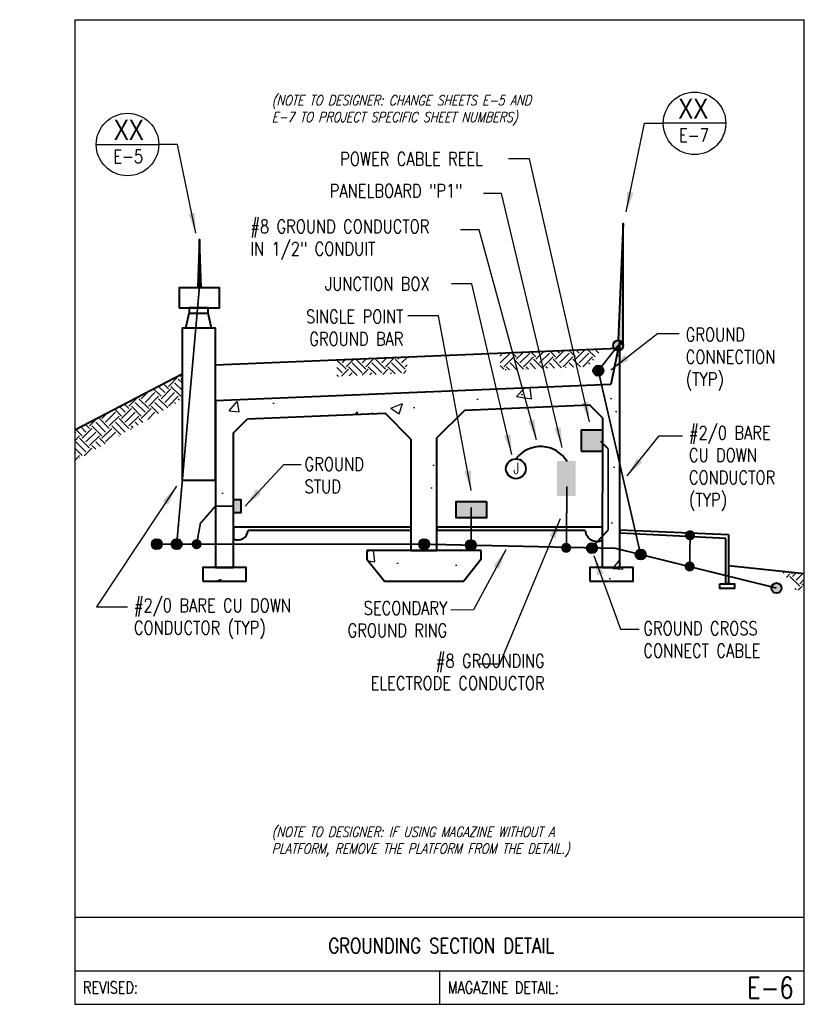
# Model space of a CAD drawing. Header units: inches. Extents: x -0.51 to 6.81, y 0 to 9.19.
import ezdxf
from ezdxf.enums import TextEntityAlignment as Align

# ---------------------------------------------------------------- set-up
doc = ezdxf.new("R2010")
doc.units = ezdxf.units.IN
doc.header["$MEASUREMENT"] = 0
for name, color, linetype in [('E-ANNO-TEXT', 3, 'Continuous'), ('E-DETL', 2, 'Continuous'), ('E-DETL-FINE', 8, 'Continuous'), ('E-DETL-TEXT', 3, 'Continuous')]:
    doc.layers.add(name, color=color, linetype=linetype)
doc.layers.add('E-DETL-COND', color=4, linetype='Continuous', lineweight=40)
doc.styles.add('Arial8', font='arial.ttf', dxfattribs={"height": 0.125})
doc.styles.add('romans', font='romans.shx', dxfattribs={"width": 0.8})
doc.styles.get("Standard").update_dxf_attribs({"font": 'romans.shx', "width": 0.8, "height": 0.125})
doc.styles.add('TITLE', font='swiss.ttf', dxfattribs={"width": 0.8})
doc.dimstyles.new('3-16to1Dim8', dxfattribs={"dimtxt": 12, "dimasz": 0.0625, "dimexe": 0.0625, "dimexo": 0.0625, "dimgap": 0.03125, "dimtad": 1, "dimdec": 4, "dimlfac": 64, "dimzin": 3, "dimdsep": 46, "dimlunit": 4, "dimtxsty": 'Arial8', "dimcen": 0.09375, "dimclrd": 256, "dimclrt": 256, "dimadec": 0, "dimazin": 1, "dimtfac": 1, "dimtdec": 4, "dimtofl": 0, "dimtmove": 0, "dimatfit": 3, "dimfxl": 1, "dimfrac": 1, "dimtolj": 1, "dimtzin": 0, "dimlwd": -1, "dimarcsym": 0})
pattern_1 = [(45, (6.2148, 15.52497), (2e-17, 0.1841424), [0.1302083, -0.1302083]), (45, (6.18028, 15.5595), (2e-17, 0.1841424), [0.1302083, -0.1302083]), (45, (6.14575, 15.59402), (2e-17, 0.1841424), [0.1302083, -0.1302083]), (135, (6.14575, 15.61704), (-0.1841424, 2e-17), [0.1302083, -0.1302083]), (135, (6.18028, 15.65157), (-0.1841424, 2e-17), [0.1302083, -0.1302083]), (135, (6.2148, 15.6861), (-0.1841424, 2e-17), [0.1302083, -0.1302083])]

msp = doc.modelspace()

# ---------------------------------------------------------------- hatches: boundary and pattern name
at = {"layer": 'E-DETL-COND', "ltscale": 100}
for points in [[(5.1197, 6.1482), (5.1197, 7.285), (5.0722, 6.1957)], [(4.5016, 5.0684), (4.6759, 5.0684), (4.6759, 4.7432), (4.5016, 4.7432)], [(1.4817, 4.7106), (1.5491, 4.7106), (1.5491, 4.5849), (1.4817, 4.5849)], [(3.8429, 4.6923), (3.8429, 4.5407), (3.5601, 4.5407), (3.5601, 4.6923)]]:
    msp.add_hatch(color=256, dxfattribs=at).paths.add_polyline_path(points)
h = msp.add_hatch(dxfattribs=at)
h.set_pattern_fill('ANSI31', color=256, scale=0.052083, style=0)
h.set_pattern_definition([(45, (-26.289802, 3.1224205), (-0.0046035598, 0.0046035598), [])])
h.paths.add_polyline_path([(1.1477, 6.6849), (1.1789, 6.6849), (1.1633, 7.138)])
h = msp.add_hatch(color=256, dxfattribs=at)
edge = h.paths.add_edge_path()
edge.add_arc((5.0722, 6.1482), 0.0474, 0, 360)
edge = h.paths.add_edge_path()
edge.add_arc((6.5495, 3.8842), 0.0474, 0, 360)
at = {"layer": 'E-DETL-COND'}
msp.add_hatch(color=256, dxfattribs=at).paths.add_polyline_path([(4.7256, 5.3615), (4.9258, 5.3615), (4.9258, 5.1613), (4.7256, 5.1613)])
at = {"layer": 'E-DETL-FINE', "ltscale": 100}
h = msp.add_hatch(dxfattribs=at)
h.set_pattern_fill('AR-CONC', color=256, scale=0.15625, style=0)
h.set_pattern_definition([(50, (6.2148, 15.525), (1.12072, -0.09805), [0.11719, -1.28906]), (355, (6.2148, 15.525), (-0.2168, 1.1753), [0.09375, -1.03125]), (100.451, (6.3082, 15.5168), (0.90392, 1.07725), [0.09959, -1.09553]), (46.184, (6.2148, 15.8375), (1.66756, -0.25862), [0.17578, -1.9336]), (96.636, (6.3538, 15.8159), (1.46041, 1.52206), [0.1494, -1.6433]), (351.184, (6.2148, 15.8375), (1.4604, 1.52206), [0.14062, -1.54687]), (21, (6.37105, 15.7593), (0.93267, -0.62909), [0.11719, -1.28906]), (326, (6.371, 15.7593), (0.38018, 1.13305), [0.09375, -1.03125]), (71.451, (6.4488, 15.7069), (1.31285, 0.50395), [0.09959, -1.09553]), (37.5, (6.2148, 15.52497), (0.019, 0.520147), [0, -1.01875, 0, -1.046875, 0, -1.035156]), (7.5, (6.2148, 15.52497), (0.411046, 0.616268), [0, -0.596875, 0, -0.995312, 0, -0.39453]), (327.5, (5.86637, 15.52497), (0.834098, -0.035242), [0, -0.390625, 0, -1.21875, 0, -1.617187]), (317.5, (5.7101, 15.525), (0.91123, 0.156414), [0, -0.507812, 0, -0.809375, 0, -1.148437])])
h.paths.add_polyline_path([(1.1948, 3.9486), (1.6012, 3.9486), (1.6012, 4.0772), (1.1948, 4.0772)])
h.paths.add_polyline_path([(4.8062, 3.9486), (5.2126, 3.9486), (5.2126, 4.0772), (4.8062, 4.0772)])
h.paths.add_polyline_path([(5.0041, 5.7827), (1.3144, 5.6308), (1.3144, 4.0772), (1.4817, 4.0772), (1.4817, 5.3312), (1.612, 5.4616), (2.8969, 5.5145), (3.137, 5.2744), (3.137, 4.2352), (3.379, 4.2352), (3.3789, 5.2843), (3.6396, 5.5451), (4.8046, 5.593), (4.9245, 5.473), (4.9238, 4.0772), (5.0884, 4.0772), (5.0884, 6.193)])
h.paths.add_polyline_path([(3.7943, 4.2352), (2.7276, 4.2352), (2.7276, 4.1532), (2.8898, 3.9486), (3.6321, 3.9486), (3.7943, 4.1532)])
h = msp.add_hatch(dxfattribs=at)
h.set_pattern_fill('EARTH', color=256, scale=0.520833, angle=45, style=0)
h.set_pattern_definition(pattern_1)
h.paths.add_polyline_path([(3.9654, 6.0744), (4.9416, 6.1146), (4.7866, 5.951), (3.9724, 5.9151)])
h = msp.add_hatch(dxfattribs=at)
h.set_pattern_fill('EARTH', color=256, scale=0.520833, angle=45, style=0)
h.set_pattern_definition(pattern_1)
h.paths.add_polyline_path([(3.1121, 6.0392), (2.4476, 6.0119), (2.4476, 5.8583), (3.0905, 5.8883)])
h = msp.add_hatch(dxfattribs=at)
h.set_pattern_fill('EARTH', color=256, scale=0.520833, angle=45, style=0)
h.set_pattern_definition(pattern_1)
h.paths.add_polyline_path([(0, 5.3586), (0, 5.0667), (0.9703, 5.6227), (1.0019, 5.6815), (1.0019, 5.8809)])
h = msp.add_hatch(dxfattribs=at)
h.set_pattern_fill('EARTH', color=256, scale=0.520833, angle=45, style=0)
h.set_pattern_definition(pattern_1)
h.paths.add_polyline_path([(6.8095, 3.857), (6.8095, 4.0196), (6.5999, 4.0416), (6.7293, 3.8668)])

# ---------------------------------------------------------------- linework, layer by layer
at = {"layer": 'E-ANNO-TEXT'}
for p, q in [((6.0765, 8.2209), (5.4932, 8.2209)), ((5.4932, 8.2209), (5.4932, 8.2209)), ((0.2011, 8.0227), (0.7844, 8.0227)), ((0.7844, 8.0227), (0.7844, 8.0227))]:
    msp.add_line(p, q, dxfattribs=at)
for centre in [(5.7849, 8.2209), (0.4927, 8.0227)]:
    msp.add_circle(centre, 0.2916, dxfattribs=at)
at = {"layer": 'E-DETL'}
for p, q in [((0, 9.1875), (0, 0)), ((0, 9.1875), (6.8095, 9.1875)), ((6.8095, 0), (6.8095, 9.1875)), ((0, 0.8125), (6.8095, 0.8125)), ((0, 0.3125), (6.8095, 0.3125)), ((3.4048, 0.3125), (3.4048, 0)), ((0, 0), (6.8095, 0))]:
    msp.add_line(p, q, dxfattribs=at)
at = {"layer": 'E-DETL-COND', "ltscale": 100}
for p, q in [((5.0884, 6.193), (5.0041, 5.7827)), ((5.0884, 4.0772), (5.0884, 6.193)), ((5.0734, 6.12), (1.3144, 5.9652)), ((5.0041, 5.7827), (1.3144, 5.6308)), ((1.3144, 5.6308), (1.3144, 4.0772)), ((1.612, 5.4616), (2.8969, 5.5145)), ((3.137, 5.2744), (2.8969, 5.5145)), ((3.3789, 5.2843), (3.6396, 5.5451)), ((3.6396, 5.5451), (4.8046, 5.593)), ((4.9245, 5.473), (4.8046, 5.593)), ((1.4817, 5.3312), (1.612, 5.4616)), ((4.9245, 5.473), (4.9238, 4.0772)), ((1.4817, 4.0772), (1.4817, 5.3312)), ((3.137, 5.2744), (3.137, 4.2352)), ((3.379, 4.2352), (3.3789, 5.2843)), ((5.0884, 4.4276), (6.1022, 4.3827)), ((6.0785, 4.3466), (5.0884, 4.3951)), ((6.0785, 3.9225), (6.0785, 4.3466)), ((6.1022, 4.3827), (6.1022, 3.9225)), ((3.7943, 4.2352), (2.7276, 4.2352)), ((2.7276, 4.2352), (2.7276, 4.1532)), ((3.137, 4.2352), (3.379, 4.2352)), ((3.7943, 4.1532), (3.7943, 4.2352)), ((1.3144, 4.0772), (1.4817, 4.0772)), ((4.9238, 4.0772), (5.0884, 4.0772)), ((2.8898, 3.9486), (3.6321, 3.9486)), ((6.1022, 3.9225), (6.0785, 3.9225))]:
    msp.add_line(p, q, dxfattribs=at)
at = {"layer": 'E-DETL-COND'}
for p, q in [((4.7256, 5.3615), (4.7256, 5.1613)), ((4.7256, 5.3615), (4.9258, 5.3615)), ((4.9258, 5.3615), (4.9258, 5.1613)), ((4.7256, 5.1613), (4.9258, 5.1613)), ((1.0019, 4.8904), (1.3144, 4.8904))]:
    msp.add_line(p, q, dxfattribs=at)
at = {"layer": 'E-DETL-COND', "ltscale": 100}
for points in [[(5.1197, 6.1482), (5.1197, 7.285), (5.0722, 6.1957), (5.1197, 6.1482)], [(1.1789, 6.6849), (1.1633, 7.138), (1.1477, 6.6849)], [(0.9758, 6.4974), (1.3508, 6.4974), (1.3508, 6.6849), (0.9758, 6.6849), (0.9758, 6.4974)], [(1.0383, 6.3099), (1.0696, 6.4505)], [(1.2779, 6.3099), (1.2467, 6.4505)], [(1.3144, 4.8904), (1.3144, 6.3099), (1.0019, 6.3099), (1.0019, 4.8904)], [(1.0019, 5.8809), (0, 5.3586)], [(1.4817, 4.4557), (3.137, 4.4549)], [(1.4817, 4.4557), (1.4817, 4.3425)], [(3.137, 4.4213), (1.6187, 4.4213)], [(3.137, 4.4549), (3.137, 4.4213)], [(3.379, 4.4547), (4.924, 4.4539)], [(3.379, 4.4547), (3.379, 4.4213)], [(4.7646, 4.4213), (3.379, 4.4213)], [(4.924, 4.4539), (4.9239, 4.3312)], [(5.0885, 4.4276), (5.0884, 4.3951)], [(3.379, 4.2352), (3.137, 4.2352)], [(2.7276, 4.1532), (2.8898, 3.9486)], [(3.7943, 4.1532), (3.6321, 3.9486)], [(6.1022, 4.0939), (6.8095, 4.0196)]]:
    msp.add_lwpolyline(points, dxfattribs=at)
at = {"layer": 'E-DETL-COND', "ltscale": 100, "const_width": 0.0156}
for points in [[(1.1633, 6.6849), (0.952, 4.2934)], [(4.8866, 5.9125), (5.0722, 6.1482)], [(4.8866, 5.9125), (5.282, 4.1968)], [(4.9093, 5.2537), (4.9793, 5.1828)], [(4.9793, 5.1828), (4.9796, 4.4272)], [(4.5938, 4.8331), (4.5886, 4.264)], [(1.1379, 4.2934), (1.1726, 4.4866), (1.3127, 4.6481), (1.4817, 4.6477)], [(3.7015, 4.6369), (3.6984, 4.2977)], [(4.9796, 4.4272), (4.8163, 4.2501)], [(5.7436, 4.363), (5.7397, 4.0848)], [(6.5495, 3.8842), (5.0471, 4.2547), (3.261, 4.2934), (0.767, 4.2931), (0.767, 4.2931), (0.767, 4.2931), (0.767, 4.2931)], [(6.5495, 3.8842), (5.0471, 4.2547), (3.261, 4.2934), (0.8952, 4.2934), (0.8952, 4.2934), (0.8952, 4.2934), (0.8952, 4.2934)]]:
    msp.add_lwpolyline(points, dxfattribs=at)
at = {"layer": 'E-DETL-COND', "ltscale": 100}
for points in [[(1.2467, 6.4505), (1.2467, 6.4974), (1.0696, 6.4974), (1.0696, 6.4505)], [(1.4817, 4.7106), (1.5491, 4.7106), (1.5491, 4.5849), (1.4817, 4.5849)], [(3.8429, 4.6923), (3.8429, 4.5407), (3.5601, 4.5407), (3.5601, 4.6923)], [(1.1948, 3.9486), (1.6012, 3.9486), (1.6012, 4.0772), (1.1948, 4.0772)], [(4.8062, 3.9486), (5.2126, 3.9486), (5.2126, 4.0772), (4.8062, 4.0772)], [(6.0222, 3.9225), (6.1585, 3.9225), (6.1585, 3.8789), (6.0222, 3.8789)]]:
    msp.add_lwpolyline(points, close=True, dxfattribs=at)
at = {"layer": 'E-DETL-COND', "ltscale": 100, "const_width": 0.0467}
for points in [[(4.8632, 5.9125, 1), (4.9099, 5.9125, 1)], [(5.7198, 4.3764, 1), (5.7665, 4.3764, 1)], [(0.7427, 4.2934, 1), (0.7895, 4.2934, 1)], [(0.9287, 4.2934, 1), (0.9754, 4.2934, 1)], [(1.1146, 4.2934, 1), (1.1613, 4.2934, 1)], [(3.2376, 4.2934, 1), (3.2843, 4.2934, 1)], [(3.6731, 4.284, 1), (3.7198, 4.284, 1)], [(4.5631, 4.2595, 1), (4.6099, 4.2595, 1)], [(4.8045, 4.2569, 1), (4.8512, 4.2569, 1)], [(5.2586, 4.1968, 1), (5.3053, 4.1968, 1)], [(5.7159, 4.0855, 1), (5.7626, 4.0855, 1)]]:
    msp.add_lwpolyline(points, format="xyb", close=True, dxfattribs=at)
at = {"layer": 'E-DETL-COND', "ltscale": 100}
for centre in [(5.0722, 6.1482), (4.8866, 5.9125), (0.7661, 4.2934), (0.952, 4.2934), (3.261, 4.2934), (3.6964, 4.284), (4.8278, 4.2569), (5.282, 4.1968), (6.5495, 3.8842)]:
    msp.add_circle(centre, 0.0474, dxfattribs=at)
at = {"layer": 'E-DETL-COND'}
msp.add_circle((4.1177, 4.9972), 0.0925, dxfattribs=at)
msp.add_arc((4.3485, 4.915), 0.2895, 31.13606, 142.87705, dxfattribs=at)
at = {"layer": 'E-DETL-COND', "ltscale": 100}
for centre, radius, start, end in [((1.5231, 4.429), 0.0959, 244.43299, 355.35603), ((4.8744, 4.4295), 0.1101, 184.30877, 296.74942)]:
    msp.add_arc(centre, radius, start, end, dxfattribs=at)

# ---------------------------------------------------------------- texts
at = {"layer": 'E-ANNO-TEXT', "style": 'TITLE', "width": 0.8}
for p in [(5.7728, 8.3576), (0.5048, 8.1594)]:
    msp.add_text('XX', height=0.1875, dxfattribs=at).set_placement(p, align=Align.MIDDLE_CENTER)
at = {"layer": 'E-ANNO-TEXT', "char_height": 0.09375, "attachment_point": 1, "style": 'romans'}
for s, insert, width in [('{\\Q15;\\C1;(NOTE TO DESIGNER: CHANGE SHEETS E-5 AND E-7 TO PROJECT SPECIFIC SHEET NUMBERS)}', (1.8392, 8.4822), 2.82917), ('{\\Q15;\\C1;(NOTE TO DESIGNER: IF USING MAGAZINE WITHOUT A PLATFORM, REMOVE THE PLATFORM FROM THE DETAIL.)}', (1.8392, 1.6559), 3.365531)]:
    msp.add_mtext(s, dxfattribs=dict(at, insert=insert, width=width))
at = {"layer": 'E-ANNO-TEXT', "char_height": 0.125}
for s, insert, width, attachment_point in [('E-7', (5.9183, 8.1728), 1.57529, 3), ('E-5', (0.3593, 7.9746), 1.57529, 1), ('POWER CABLE REEL', (2.4774, 7.9505), 1.57529, 1), ('PANELBOARD "P1"', (2.3807, 7.6527), 1.57529, 1), ('#8 GROUND CONDUCTOR\\PIN 1/2" CONDUIT', (1.6391, 7.321), 3.298638, 1), ('JUNCTION BOX', (2.3352, 6.7856), 1.57529, 1), ('SINGLE POINT\\PGROUND BAR', (3.068, 6.4795), 3.298638, 3), ('GROUND\\PCONNECTION\\P(TYP)', (5.7028, 6.3114), 3.216332, 1), ('#2/0 BARE\\PCU DOWN \\PCONDUCTOR\\P(TYP)', (5.7324, 5.3956), 3.298638, 1), ('GROUND\\PSTUD', (2.1457, 5.1029), 1.302083, 1), ('#2/0 BARE CU DOWN\\PCONDUCTOR (TYP)', (0.5522, 3.7848), 3.298638, 1), ('\\A1;SECONDARY\\PGROUND RING', (3.4771, 3.76), 3.298638, 3), ('GROUND CROSS\\PCONNECT CABLE', (5.3071, 3.5706), 3.298638, 1), ('#8 GROUNDING\\PELECTRODE CONDUCTOR', (4.386, 3.2674), 1.826949, 3)]:
    msp.add_mtext(s, dxfattribs=dict(at, insert=insert, width=width, attachment_point=attachment_point))
at = {"layer": 'E-DETL-COND', "insert": (4.0931, 5.0549), "char_height": 0.1062, "attachment_point": 1}
msp.add_mtext_dynamic_manual_height_columns('J', width=0.123894, gutter_width=0.625, heights=[0], dxfattribs=at)
at = {"layer": 'E-DETL-TEXT', "style": 'romans', "width": 0.8}
msp.add_text('GROUNDING SECTION DETAIL', height=0.14, dxfattribs=at).set_placement((3.4217, 0.4764), align=Align.CENTER)
for s, p in [('REVISED:', (0.0773, 0.1563)), ('MAGAZINE DETAIL:', (3.482, 0.1563))]:
    msp.add_text(s, height=0.11, dxfattribs=at).set_placement(p, align=Align.MIDDLE_LEFT)
msp.add_text('E-6', height=0.19685, dxfattribs=at).set_placement((6.7114, 0.1563), align=Align.MIDDLE_RIGHT)

# ---------------------------------------------------------------- leaders
at = {"layer": 'E-ANNO-TEXT', "ltscale": 100, "annotation_type": 0, "has_hookline": 1, "hookline_direction": 0}
for points, horizontal_direction in [([(5.1476, 7.3937), (5.3195, 8.2222), (5.4932, 8.2216)], (-1, 0, 0)), ([(0.9501, 4.8344), (0.2028, 3.7098), (0.4941, 3.709)], (-0.977098, -0.212789, 0))]:
    msp.add_leader(points, dimstyle='3-16to1Dim8', override={"dimasz": 0.1875, "dimtad": 0}, dxfattribs=dict(at, horizontal_direction=horizontal_direction))
for points in [[(1.13, 7.1955), (0.9581, 8.024), (0.7844, 8.0234)], [(5.0027, 5.9209), (5.4402, 6.2589), (5.6427, 6.2585)], [(5.155, 4.9304), (5.4542, 5.3045), (5.6726, 5.305)], [(1.5894, 4.6472), (1.9504, 5.0378), (2.1131, 5.0378)]]:
    msp.add_leader(points, dimstyle='3-16to1Dim8', override={"dimasz": 0.1875, "dimtad": 0}, dxfattribs=at)
at = {"layer": 'E-ANNO-TEXT', "ltscale": 100}
for points in [[(4.8046, 5.4338), (4.2444, 7.889), (4.0498, 7.8907)], [(4.549, 5.1967), (3.9848, 7.5647), (3.8162, 7.5647)], [(4.311, 5.2684), (3.7739, 7.2276), (3.5997, 7.2276)], [(4.0805, 5.1293), (3.7058, 6.7226), (3.5156, 6.7226)], [(3.7016, 4.7939), (3.3953, 6.4241), (3.1083, 6.4244)], [(4.8438, 4.1875), (5.0938, 3.5), (5.2673, 3.4995)]]:
    msp.add_leader(points, dimstyle='3-16to1Dim8', override={"dimasz": 0.1875, "dimtad": 0}, dxfattribs=at)
at = {"layer": 'E-ANNO-TEXT', "ltscale": 100, "annotation_type": 0, "has_hookline": 1, "hookline_direction": 1, "text_width": 1.0286}
for points in [[(4.5322, 4.5302), (3.9652, 3.1735), (3.7625, 3.1745)], [(4.0236, 4.2419), (3.7222, 3.6814), (3.5097, 3.6785)]]:
    msp.add_leader(points, dimstyle='3-16to1Dim8', override={"dimasz": 0.1875, "dimtad": 0}, dxfattribs=at)

doc.saveas('drawing.dxf')
